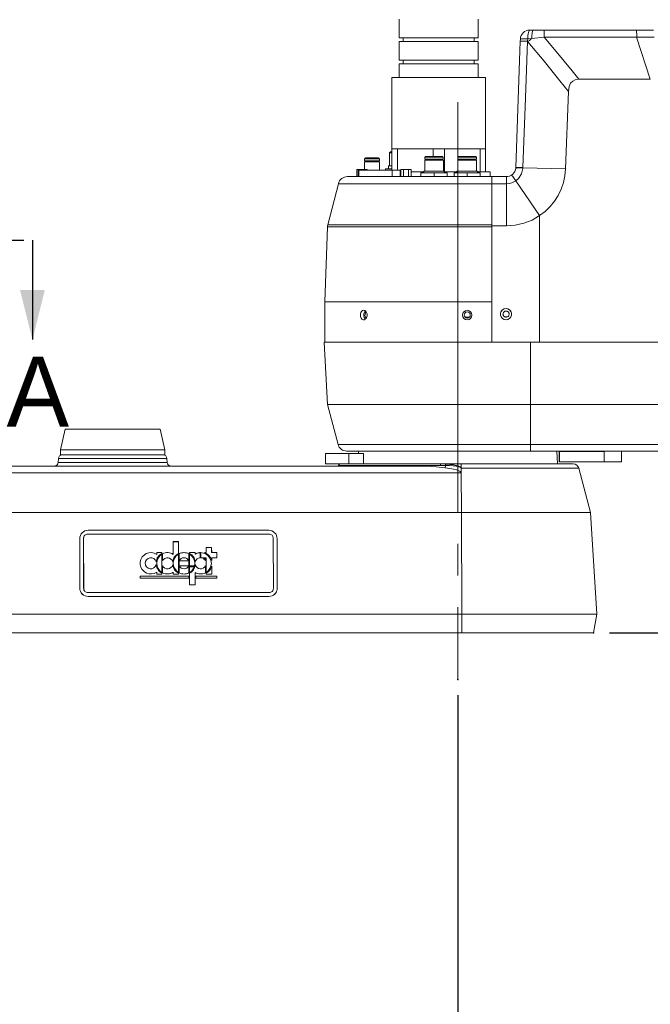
# Model space of a CAD drawing. Extents: x 13 to 426, y 7 to 274.
# Tile 17 of 29: x 195 to 246, y 68 to 147. Entities that reach past the tile are written whole.
import ezdxf

# ---------------------------------------------------------------- set-up
doc = ezdxf.new("R2010")
doc.units = 0
doc.header["$MEASUREMENT"] = 0
doc.header["$PDSIZE"] = -1
doc.linetypes.add('CENTERX2', pattern=[20.32, 12.7, -2.54, 2.54, -2.54])
doc.linetypes.add('PHANTOM', pattern=[12.7, 6.35, -1.27, 1.27, -1.27, 1.27, -1.27])
doc.styles.add('SLDTEXTSTYLE0', font='SIMPLEX', dxfattribs={"width": 0.75})
doc.dimstyles.new('SLDDIMSTYLE1', dxfattribs={"dimtxt": 4.233333, "dimasz": 3.9624, "dimexe": 3.175, "dimexo": 0.0625, "dimgap": 1.058333, "dimtad": 0, "dimtih": 1, "dimtoh": 1, "dimdec": 0, "dimlfac": 6.666667, "dimzin": 12, "dimdsep": 46, "dimtxsty": 'Standard', "dimblk1": 'NONE', "dimblk2": 'NONE', "dimsah": 1, "dimcen": 0.09, "dimclrd": 7, "dimclre": 7, "dimclrt": 7, "dimadec": 0, "dimazin": 0, "dimtfac": 1, "dimtdec": 4, "dimtofl": 0, "dimtmove": 0, "dimatfit": 3, "dimfxl": 1, "dimtolj": 1, "dimtzin": 12, "dimarcsym": 0})

# ---------------------------------------------------------------- blocks, each defined once
blk = doc.blocks.new('*D2')
at = {"color": 7}
blk.add_line((242.453, 98.074), (302.356, 98.074), dxfattribs=at)
for p in [(241.183, 98.074), (302.356, 98.074)]:
    blk.add_point(p, dxfattribs=at)
at = {"color": 7, "insert": (303.944, 96.945), "char_height": 3.175, "attachment_point": 7, "style": 'SLDTEXTSTYLE0'}
blk.add_mtext('342', dxfattribs=at)
blk = doc.blocks.new('_NONE')
blk = doc.blocks.new('*D16')
at = {"color": 7, "linetype": 'ByBlock', "lineweight": -2}
for p, q in [((286.507, 104.88), (294.432, 105.413)), ((294.432, 105.413), (302.356, 105.413)), ((276.218, 104.88), (286.507, 104.88))]:
    blk.add_line(p, q, dxfattribs=at)
at = {"layer": 'DEFPOINTS', "color": 7, "linetype": 'ByBlock', "lineweight": 0}
blk.add_point((276.155, 104.88), dxfattribs=at)
at = {"color": 7, "linetype": 'ByBlock', "insert": (309.066, 105.413), "char_height": 4.2333, "attachment_point": 5}
blk.add_mtext('\\A1;387', dxfattribs=at)
blk = doc.blocks.new('*D3')
at = {"color": 7}
blk.add_line((276.151, 180.049), (302.356, 180.049), dxfattribs=at)
for p in [(274.881, 180.049), (302.356, 180.049)]:
    blk.add_point(p, dxfattribs=at)
at = {"color": 7, "insert": (303.944, 178.92), "char_height": 3.175, "attachment_point": 7, "style": 'SLDTEXTSTYLE0'}
blk.add_mtext('888', dxfattribs=at)
blk = doc.blocks.new('*D4')
at = {"color": 7}
blk.add_line((277.502, 73.341), (302.356, 73.341), dxfattribs=at)
for p in [(276.232, 73.341), (302.356, 73.341)]:
    blk.add_point(p, dxfattribs=at)
at = {"color": 7, "insert": (303.944, 72.212), "char_height": 3.175, "attachment_point": 7, "style": 'SLDTEXTSTYLE0'}
blk.add_mtext('177', dxfattribs=at)
blk = doc.blocks.new('*D5')
at = {"color": 7}
for p, q in [((251.897, 191.557), (246.897, 186.908)), ((251.897, 191.557), (302.356, 191.557)), ((246.897, 186.908), (204.469, 186.908))]:
    blk.add_line(p, q, dxfattribs=at)
for p in [(302.356, 191.557), (197.783, 186.908)]:
    blk.add_point(p, dxfattribs=at)
at = {"color": 7, "insert": (303.944, 190.428), "char_height": 3.175, "attachment_point": 7, "style": 'SLDTEXTSTYLE0'}
blk.add_mtext('934', dxfattribs=at)
blk = doc.blocks.new('*D8')
at = {"color": 7}
blk.add_line((230.257, 93.054), (230.257, 32.241), dxfattribs=at)
for p in [(230.257, 94.324), (230.257, 32.241)]:
    blk.add_point(p, dxfattribs=at)
at = {"color": 7, "insert": (231.452, 23.617), "char_height": 3.175, "attachment_point": 7, "rotation": 90, "style": 'SLDTEXTSTYLE0'}
blk.add_mtext('325', dxfattribs=at)
blk = doc.blocks.new('*D9')
at = {"color": 7}
blk.add_line((271.507, 68.321), (271.507, 32.241), dxfattribs=at)
for p in [(271.507, 69.591), (271.507, 32.241)]:
    blk.add_point(p, dxfattribs=at)
at = {"color": 7, "insert": (272.702, 23.617), "char_height": 3.175, "attachment_point": 7, "rotation": 90, "style": 'SLDTEXTSTYLE0'}
blk.add_mtext('600', dxfattribs=at)

msp = doc.modelspace()

# ---------------------------------------------------------------- linework, layer by layer
at = {"color": 7, "linetype": 'Continuous', "lineweight": 15}
for p, q in [((225.552, 147.464), (225.552, 145.965)), ((231.914, 145.965), (231.914, 147.464)), ((236.056, 146.582), (236.337, 146.582)), ((236.337, 146.582), (237.201, 146.582)), ((237.201, 146.582), (244.616, 146.582)), ((244.616, 146.582), (246.006, 146.582)), ((225.552, 145.965), (231.914, 145.965)), ((225.876, 145.965), (225.876, 145.665)), ((231.591, 145.665), (231.591, 145.965)), ((235.288, 145.684), (235.294, 145.846)), ((235.888, 145.871), (235.862, 145.69)), ((236.21, 145.906), (235.888, 145.871)), ((237.203, 146.011), (236.21, 145.906)), ((244.64, 146.011), (237.203, 146.011)), ((244.656, 146.017), (244.64, 146.011)), ((244.64, 146.011), (245.745, 142.622)), ((246.062, 146.016), (244.656, 146.017)), ((225.552, 145.665), (225.552, 144.165)), ((231.914, 145.665), (225.552, 145.665)), ((231.914, 144.165), (231.914, 145.665)), ((234.933, 135.514), (235.288, 145.684)), ((235.906, 145.638), (235.862, 145.69)), ((225.552, 144.165), (231.914, 144.165)), ((225.552, 143.865), (225.552, 142.751)), ((231.914, 143.865), (225.552, 143.865)), ((225.876, 144.165), (225.876, 143.865)), ((231.591, 143.865), (231.591, 144.165)), ((231.914, 142.751), (231.914, 143.865)), ((224.961, 142.751), (224.961, 137.036)), ((224.961, 142.751), (232.505, 142.751)), ((232.505, 137.036), (232.505, 142.751)), ((245.745, 142.622), (240.011, 142.622)), ((239.157, 141.644), (238.938, 135.41)), ((222.844, 136.288), (223.879, 136.288)), ((224.851, 136.789), (224.775, 136.712)), ((224.775, 136.712), (224.775, 135.646)), ((224.775, 136.712), (224.961, 136.712)), ((224.851, 136.789), (224.961, 136.789)), ((224.961, 137.036), (224.961, 135.314)), ((224.961, 137.036), (225.411, 137.036)), ((225.411, 137.036), (225.411, 135.314)), ((225.411, 137.036), (226.847, 137.036)), ((226.847, 137.036), (228.284, 137.036)), ((227.61, 136.341), (227.61, 136.191)), ((227.61, 136.341), (229.095, 136.341)), ((227.685, 136.416), (229.02, 136.416)), ((228.284, 137.036), (228.284, 136.416)), ((228.284, 137.036), (229.183, 137.036)), ((229.095, 136.191), (229.095, 136.341)), ((229.183, 137.036), (229.183, 135.169)), ((229.183, 137.036), (230.619, 137.036)), ((230.277, 136.341), (230.277, 136.191)), ((230.277, 136.341), (231.762, 136.341)), ((230.352, 136.416), (231.687, 136.416)), ((230.619, 137.036), (232.056, 137.036)), ((231.762, 136.191), (231.762, 136.341)), ((232.056, 137.036), (232.056, 135.169)), ((232.056, 137.036), (232.505, 137.036)), ((232.505, 137.036), (232.505, 135.169)), ((222.761, 135.973), (222.761, 135.35)), ((222.761, 135.973), (223.961, 135.973)), ((222.769, 136.213), (222.769, 136.063)), ((222.769, 136.213), (223.954, 136.213)), ((222.769, 136.063), (223.954, 136.063)), ((223.031, 136.063), (223.031, 135.973)), ((223.691, 135.973), (223.691, 136.063)), ((223.954, 136.063), (223.954, 136.213)), ((223.961, 135.314), (223.961, 135.973)), ((224.685, 135.646), (224.685, 135.408)), ((224.685, 135.646), (224.961, 135.646)), ((227.602, 136.101), (227.602, 135.238)), ((227.602, 136.101), (229.102, 136.101)), ((227.61, 136.191), (229.095, 136.191)), ((227.88, 136.191), (227.88, 136.101)), ((228.825, 136.101), (228.825, 136.191)), ((229.102, 135.238), (229.102, 136.101)), ((230.269, 136.101), (230.269, 135.238)), ((230.269, 136.101), (231.769, 136.101)), ((230.277, 136.191), (231.762, 136.191)), ((230.547, 136.191), (230.547, 136.101)), ((231.492, 136.101), (231.492, 136.191)), ((231.769, 135.238), (231.769, 136.101)), ((234.93, 135.47), (234.933, 135.514)), ((235.505, 135.499), (238.938, 135.41)), ((221.398, 134.788), (230.257, 134.788)), ((222.155, 135.35), (222.155, 134.788)), ((222.155, 135.35), (222.361, 135.35)), ((222.251, 135.314), (222.251, 134.788)), ((222.251, 135.314), (222.308, 135.314)), ((222.308, 135.314), (224.994, 135.314)), ((222.308, 135.314), (222.308, 134.788)), ((222.361, 135.35), (222.361, 135.314)), ((222.361, 135.35), (222.774, 135.35)), ((222.774, 135.35), (222.774, 135.314)), ((222.774, 135.35), (222.98, 135.35)), ((222.98, 135.35), (222.98, 135.314)), ((224.447, 135.408), (224.447, 135.314)), ((224.447, 135.408), (224.961, 135.408)), ((225.638, 135.314), (224.994, 135.314)), ((224.994, 135.314), (224.994, 134.788)), ((225.638, 135.314), (225.679, 135.314)), ((225.638, 135.314), (225.638, 134.788)), ((225.679, 135.35), (225.679, 134.788)), ((225.679, 135.35), (225.886, 135.35)), ((225.886, 135.35), (226.298, 135.35)), ((225.886, 135.35), (225.886, 134.788)), ((226.298, 135.35), (226.298, 134.788)), ((226.298, 135.35), (226.504, 135.35)), ((226.504, 134.788), (226.504, 135.35)), ((226.504, 135.169), (227.527, 135.169)), ((227.302, 135.088), (227.302, 134.788)), ((227.302, 135.088), (228.352, 135.088)), ((227.527, 135.238), (227.527, 135.088)), ((227.527, 135.238), (229.177, 135.238)), ((228.352, 135.088), (228.352, 134.788)), ((228.352, 135.088), (229.402, 135.088)), ((229.177, 135.088), (229.177, 135.238)), ((229.183, 135.169), (230.194, 135.169)), ((229.402, 135.088), (229.402, 134.788)), ((229.969, 135.088), (229.969, 134.788)), ((229.969, 135.088), (231.019, 135.088)), ((230.194, 135.238), (230.194, 135.088)), ((230.194, 135.238), (231.844, 135.238)), ((230.257, 134.217), (230.257, 134.788)), ((230.257, 134.788), (233, 134.788)), ((231.019, 135.088), (231.019, 134.788)), ((231.019, 135.088), (232.069, 135.088)), ((231.844, 135.088), (231.844, 135.238)), ((231.844, 135.169), (232.056, 135.169)), ((232.056, 135.169), (232.505, 135.169)), ((232.069, 135.088), (232.069, 134.788)), ((232.505, 135.169), (232.854, 135.169)), ((232.854, 134.788), (232.854, 135.169)), ((233, 134.79), (234.184, 134.79)), ((233, 134.79), (233, 134.219)), ((234.184, 134.79), (234.184, 134.219)), ((220.66, 134.217), (219.805, 130.909)), ((230.257, 134.217), (220.66, 134.217)), ((230.257, 134.217), (230.257, 130.909)), ((233, 134.217), (230.257, 134.217)), ((234.184, 134.219), (233, 134.219)), ((233, 134.219), (233, 130.83)), ((234.184, 134.219), (234.184, 130.83)), ((234.927, 134.448), (236.845, 131.646)), ((236.845, 131.646), (236.845, 121.474)), ((219.781, 130.745), (219.571, 124.724)), ((230.257, 130.745), (219.781, 130.745)), ((219.805, 130.909), (230.257, 130.909)), ((230.257, 130.909), (230.257, 130.745)), ((230.257, 130.909), (233, 130.909)), ((230.257, 130.745), (230.257, 124.724)), ((233, 130.745), (230.257, 130.745)), ((234.184, 130.83), (233, 130.83)), ((233, 121.474), (233, 130.83)), ((219.57, 124.698), (219.57, 124.029)), ((230.257, 124.698), (219.57, 124.698)), ((219.571, 124.724), (230.257, 124.724)), ((230.257, 124.698), (230.257, 124.724)), ((230.257, 124.724), (233, 124.724)), ((233, 124.698), (230.257, 124.698)), ((230.257, 121.474), (230.257, 124.698)), ((219.57, 123.272), (219.57, 121.474)), ((230.841, 123.476), (231.198, 123.476)), ((234.246, 123.499), (234.041, 123.499)), ((219.512, 121.474), (219.775, 116.449)), ((230.257, 121.474), (219.512, 121.474)), ((230.257, 116.449), (230.257, 121.474)), ((230.257, 121.474), (233, 121.474)), ((233, 121.474), (236.845, 121.474)), ((236.107, 116.449), (236.107, 121.474)), ((236.845, 121.474), (275.079, 121.474)), ((219.775, 116.449), (220.638, 113.228)), ((230.257, 116.449), (219.775, 116.449)), ((230.257, 116.449), (236.107, 116.449)), ((230.257, 113.228), (230.257, 116.449)), ((236.107, 116.449), (275.129, 116.449)), ((236.107, 113.228), (236.107, 116.449)), ((198.697, 114.456), (198.316, 112.804)), ((198.697, 114.456), (206.317, 114.456)), ((206.698, 112.804), (206.317, 114.456)), ((198.316, 112.804), (198.316, 112.399)), ((198.316, 112.804), (206.698, 112.804)), ((206.698, 112.399), (206.698, 112.804)), ((220.638, 113.228), (230.257, 113.228)), ((230.257, 112.699), (221.328, 112.699)), ((222.275, 112.699), (222.267, 112.502)), ((230.257, 113.228), (236.107, 113.228)), ((230.257, 112.699), (230.257, 113.228)), ((236.107, 112.699), (230.257, 112.699)), ((235.654, 112.699), (235.943, 112.699)), ((235.943, 112.699), (239.153, 112.699)), ((236.107, 113.228), (274.949, 113.228)), ((236.107, 112.699), (236.107, 113.228)), ((246.72, 112.699), (236.107, 112.699)), ((238.282, 111.664), (238.239, 112.699)), ((238.428, 111.823), (238.428, 112.699)), ((238.447, 112.68), (242.028, 112.68)), ((238.447, 111.842), (238.447, 112.68)), ((239.875, 112.699), (239.153, 112.699)), ((239.875, 112.699), (246.539, 112.699)), ((242.028, 112.68), (242.028, 111.842)), ((243.419, 111.823), (243.419, 112.699)), ((198.145, 112.112), (198.13, 111.786)), ((198.13, 111.786), (206.884, 111.786)), ((206.87, 112.112), (198.145, 112.112)), ((198.316, 112.399), (206.698, 112.399)), ((206.884, 111.786), (206.87, 112.112)), ((219.611, 112.502), (219.611, 111.664)), ((219.611, 112.502), (221.506, 112.502)), ((221.506, 112.502), (221.506, 111.664)), ((221.506, 112.502), (222.689, 112.502)), ((222.689, 112.502), (222.689, 111.664)), ((243.419, 111.823), (238.428, 111.823)), ((242.028, 111.842), (238.447, 111.842)), ((181.815, 111.499), (227.496, 111.499)), ((230.544, 110.943), (181.836, 110.943)), ((219.611, 111.664), (221.257, 111.664)), ((220.672, 111.553), (220.657, 111.499)), ((228.86, 111.553), (220.672, 111.553)), ((221.257, 111.664), (228.881, 111.664)), ((229.267, 111.546), (228.86, 111.553)), ((228.881, 111.664), (229.283, 111.654)), ((228.881, 111.664), (230.529, 111.664)), ((229.267, 111.546), (229.261, 111.353)), ((230.526, 110.984), (230.529, 111.33)), ((230.537, 110.958), (230.526, 110.984)), ((230.529, 111.664), (239.553, 111.664)), ((230.544, 110.958), (230.544, 110.943)), ((230.544, 110.958), (230.57, 107.749)), ((239.987, 111.33), (230.548, 111.33)), ((240.947, 107.749), (239.987, 111.33)), ((181.861, 107.749), (230.57, 107.749)), ((230.57, 107.749), (230.584, 99.574)), ((240.947, 107.749), (230.57, 107.749)), ((241.447, 99.574), (240.947, 107.749)), ((215.055, 106.33), (200.535, 106.33)), ((199.859, 105.654), (199.857, 105.651)), ((199.857, 105.651), (199.864, 101.677)), ((199.859, 105.654), (199.866, 101.68)), ((199.925, 105.946), (199.923, 105.943)), ((200.169, 105.688), (200.167, 105.684)), ((200.174, 101.65), (200.167, 105.684)), ((200.169, 105.688), (200.176, 101.654)), ((200.202, 105.835), (200.2, 105.83)), ((215.088, 106.026), (200.507, 106.026)), ((207.381, 105.413), (207.798, 105.413)), ((207.381, 105.413), (207.383, 104.391)), ((207.381, 105.411), (207.797, 105.411)), ((207.798, 105.413), (207.797, 105.411)), ((207.8, 104.473), (207.797, 105.411)), ((207.8, 104.473), (207.798, 105.413)), ((215.434, 101.654), (215.427, 105.688)), ((215.741, 101.68), (215.733, 105.654)), ((210.024, 104.949), (210.469, 104.949)), ((210.024, 104.949), (210.025, 104.532)), ((210.024, 104.947), (210.468, 104.947)), ((210.469, 104.949), (210.468, 104.947)), ((210.468, 104.947), (210.469, 104.531)), ((210.469, 104.949), (210.47, 104.532)), ((205.174, 103.863), (205.173, 103.862)), ((206.047, 104.532), (206.464, 104.532)), ((206.047, 104.532), (206.047, 104.391)), ((206.047, 104.531), (206.464, 104.531)), ((206.047, 104.391), (206.047, 104.39)), ((206.465, 104.473), (206.464, 104.532)), ((206.464, 104.532), (206.464, 104.531)), ((206.464, 104.531), (206.465, 104.473)), ((206.465, 104.409), (206.464, 104.407)), ((206.467, 102.934), (206.464, 104.407)), ((206.467, 102.934), (206.465, 104.409)), ((206.521, 103.887), (206.52, 104.44)), ((207.383, 104.391), (207.382, 104.39)), ((207.8, 104.409), (207.799, 104.407)), ((207.799, 104.407), (207.802, 102.934)), ((207.8, 104.409), (207.802, 102.934)), ((207.855, 104.44), (207.856, 103.887)), ((207.856, 103.862), (208.635, 103.862)), ((207.856, 103.862), (207.857, 103.481)), ((208.634, 103.86), (207.856, 103.86)), ((208.634, 104.44), (208.633, 104.438)), ((208.634, 103.888), (208.633, 104.438)), ((208.634, 104.44), (208.635, 103.887)), ((208.634, 103.86), (208.635, 103.862)), ((208.635, 103.481), (208.634, 103.86)), ((208.635, 103.862), (208.636, 103.481)), ((208.69, 104.532), (209.135, 104.532)), ((208.69, 104.473), (208.69, 104.532)), ((208.69, 104.531), (209.134, 104.531)), ((208.692, 103.456), (208.69, 104.409)), ((209.135, 104.532), (209.134, 104.531)), ((209.134, 104.531), (209.134, 104.407)), ((209.135, 104.409), (209.134, 104.407)), ((209.135, 104.532), (209.135, 104.409)), ((209.179, 103.863), (209.179, 103.862)), ((209.552, 104.532), (209.551, 104.53)), ((209.551, 104.53), (209.553, 104.115)), ((209.553, 104.115), (209.552, 104.532)), ((209.607, 104.532), (209.608, 104.116)), ((210.025, 104.116), (209.608, 104.116)), ((209.796, 104.06), (209.97, 104.06)), ((209.799, 104.058), (209.969, 104.058)), ((209.894, 104.532), (210.025, 104.532)), ((209.899, 104.531), (210.024, 104.531)), ((209.97, 104.06), (209.969, 104.058)), ((209.969, 104.058), (209.969, 103.888)), ((209.97, 103.887), (209.97, 104.06)), ((210.025, 104.532), (210.024, 104.531)), ((210.025, 104.116), (210.028, 102.934)), ((210.47, 104.532), (210.469, 104.531)), ((210.886, 104.531), (210.469, 104.531)), ((210.887, 104.532), (210.47, 104.532)), ((210.471, 103.895), (210.47, 104.116)), ((210.47, 104.116), (210.888, 104.116)), ((210.47, 104.116), (210.47, 104.114)), ((210.47, 103.899), (210.47, 104.114)), ((210.887, 104.532), (210.886, 104.531)), ((210.886, 104.531), (210.887, 104.116)), ((210.887, 104.532), (210.888, 104.116)), ((205.977, 103.478), (205.978, 103.479)), ((206.523, 102.903), (206.522, 103.456)), ((207.312, 103.478), (207.313, 103.479)), ((207.857, 103.481), (208.636, 103.481)), ((207.857, 103.456), (207.858, 102.903)), ((208.635, 103.454), (208.636, 103.456)), ((208.635, 103.454), (208.637, 102.903)), ((208.636, 103.456), (208.637, 102.903)), ((209.081, 103.456), (208.692, 103.456)), ((208.692, 103.401), (209.065, 103.401)), ((208.692, 102.934), (208.692, 103.401)), ((208.692, 103.399), (209.064, 103.399)), ((209.065, 103.401), (209.064, 103.399)), ((209.971, 103.456), (209.97, 103.455)), ((209.972, 102.903), (209.97, 103.455)), ((209.972, 102.903), (209.971, 103.456)), ((210.472, 102.81), (210.471, 103.444)), ((210.473, 102.81), (210.472, 103.447)), ((204.716, 102.644), (208.637, 102.644)), ((204.716, 102.477), (204.716, 102.644)), ((204.716, 102.642), (208.636, 102.642)), ((204.716, 102.477), (208.638, 102.477)), ((206.05, 102.951), (206.05, 102.81)), ((206.05, 102.81), (206.468, 102.81)), ((206.467, 102.87), (206.468, 102.81)), ((206.467, 102.87), (206.467, 102.868)), ((206.467, 102.868), (206.467, 102.81)), ((207.385, 102.81), (207.385, 102.951)), ((207.385, 102.81), (207.803, 102.81)), ((207.803, 102.87), (207.802, 102.868)), ((207.802, 102.81), (207.802, 102.868)), ((207.803, 102.87), (207.803, 102.81)), ((208.637, 102.644), (208.636, 102.642)), ((208.636, 102.642), (208.637, 102.477)), ((208.638, 102.477), (208.637, 102.644)), ((208.694, 101.93), (208.693, 102.87)), ((209.139, 101.93), (209.137, 102.934)), ((209.137, 102.934), (209.137, 102.932)), ((209.138, 101.93), (209.137, 102.932)), ((209.194, 102.644), (209.194, 102.477)), ((209.194, 102.644), (210.89, 102.644)), ((209.194, 102.642), (210.889, 102.642)), ((209.194, 102.477), (210.891, 102.477)), ((210.028, 102.81), (210.028, 102.87)), ((210.473, 102.81), (210.028, 102.81)), ((210.889, 102.642), (210.89, 102.644)), ((210.89, 102.477), (210.889, 102.642)), ((210.89, 102.644), (210.891, 102.477)), ((199.864, 101.677), (199.866, 101.68)), ((200.174, 101.65), (200.176, 101.654)), ((208.694, 101.93), (209.139, 101.93)), ((215.399, 101.504), (215.401, 101.508)), ((200.515, 101.316), (200.513, 101.312)), ((200.513, 101.312), (215.094, 101.312)), ((200.515, 101.316), (215.097, 101.316)), ((200.544, 101.004), (200.543, 101.001)), ((200.543, 101.001), (215.063, 101.001)), ((200.544, 101.004), (215.065, 101.004)), ((215.063, 101.001), (215.065, 101.004)), ((215.094, 101.312), (215.097, 101.316)), ((215.673, 101.385), (215.675, 101.388)), ((181.876, 99.574), (230.584, 99.574)), ((230.584, 99.574), (230.576, 98.074)), ((241.447, 99.574), (230.584, 99.574)), ((241.183, 98.074), (241.447, 99.574)), ((181.868, 98.074), (230.576, 98.074)), ((225.761, 98.071), (225.761, 98.074)), ((227.323, 98.071), (225.761, 98.071)), ((227.323, 98.071), (227.323, 98.074)), ((233.191, 98.071), (227.323, 98.071)), ((241.183, 98.074), (230.576, 98.074)), ((233.191, 98.071), (233.191, 98.074)), ((234.753, 98.071), (233.191, 98.071)), ((234.753, 98.071), (234.753, 98.074))]:
    msp.add_line(p, q, dxfattribs=at)
at = {"color": 5, "linetype": 'CENTERX2', "lineweight": 0}
msp.add_line((230.257, 140.786), (230.257, 94.324), dxfattribs=at)
at = {"color": 7, "linetype": 'PHANTOM'}
msp.add_line((148.36, 129.671), (196.055, 129.671), dxfattribs=at)
at = {"color": 7, "linetype": 'Continuous'}
msp.add_line((196.055, 129.671), (196.055, 121.671), dxfattribs=at)
at = {"color": 7, "linetype": 'Continuous', "lineweight": 15, "flags": 128}
for points in [[(236.056, 146.582), (236.024, 146.568), (235.994, 146.529), (235.966, 146.464), (235.941, 146.376), (235.92, 146.269), (235.904, 146.146), (235.893, 146.012), (235.888, 145.871)], [(236.337, 146.582), (236.314, 146.569), (236.292, 146.532), (236.271, 146.471), (236.252, 146.388), (236.236, 146.287), (236.224, 146.17), (236.215, 146.042), (236.21, 145.906)], [(237.203, 146.011), (237.203, 146.129), (237.203, 146.239), (237.202, 146.338), (237.202, 146.422), (237.202, 146.491), (237.202, 146.541), (237.202, 146.572), (237.201, 146.582)], [(244.656, 146.017), (244.65, 146.249), (244.641, 146.433), (244.628, 146.548), (244.616, 146.582), (244.616, 146.582)], [(235.888, 145.871), (235.766, 145.873), (235.652, 145.873), (235.55, 145.872), (235.461, 145.869), (235.39, 145.865), (235.337, 145.86), (235.305, 145.854), (235.294, 145.846)], [(235.906, 145.638), (235.944, 145.672), (235.981, 145.706), (236.019, 145.739), (236.057, 145.773), (236.095, 145.806), (236.134, 145.84), (236.172, 145.873), (236.21, 145.906)], [(237.203, 146.011), (238.168, 144.868), (239.471, 143.289), (240.011, 142.622)], [(235.288, 145.684), (235.299, 145.688), (235.33, 145.692), (235.38, 145.694), (235.449, 145.695), (235.534, 145.696), (235.633, 145.695), (235.744, 145.693), (235.862, 145.69)], [(235.862, 145.69), (235.809, 144.168), (235.703, 141.124), (235.507, 135.52)], [(239.157, 141.644), (238.48, 142.498), (237.203, 144.077), (235.906, 145.638)], [(240.011, 142.622), (239.715, 142.582), (239.503, 142.48), (239.337, 142.31), (239.215, 142.041), (239.157, 141.644)], [(235.504, 135.499), (235.504, 135.499), (235.501, 135.439), (235.396, 135.016), (235.14, 134.629), (234.927, 134.448)], [(234.93, 135.47), (234.933, 135.473), (234.949, 135.478), (234.995, 135.483), (235.093, 135.489), (235.281, 135.496), (235.506, 135.499)], [(234.933, 135.514), (234.944, 135.518), (234.975, 135.521), (235.025, 135.523), (235.094, 135.525), (235.179, 135.525), (235.278, 135.524), (235.388, 135.522), (235.507, 135.52)], [(235.507, 135.52), (235.506, 135.499), (235.506, 135.499)], [(234.184, 134.79), (234.292, 134.798), (234.413, 134.826), (234.584, 134.906)], [(234.584, 134.906), (234.7, 134.996), (234.852, 135.2), (234.926, 135.436), (234.93, 135.47)], [(234.584, 134.906), (234.619, 134.879), (234.693, 134.787), (234.8, 134.637), (234.927, 134.448)], [(238.938, 135.41), (238.885, 134.853), (238.767, 134.305), (238.586, 133.779), (238.344, 133.278), (238.045, 132.807), (237.692, 132.375), (237.29, 131.986), (236.845, 131.646)], [(234.927, 134.448), (234.927, 134.448), (234.613, 134.29), (234.388, 134.235), (234.184, 134.219), (234.184, 134.219)], [(236.845, 131.646), (236.235, 131.296), (235.575, 131.039), (234.885, 130.882), (234.184, 130.83)], [(219.57, 123.272), (219.57, 123.277), (219.572, 123.327), (219.574, 123.413), (219.576, 123.525), (219.577, 123.652), (219.576, 123.778), (219.574, 123.889), (219.572, 123.973), (219.57, 124.02), (219.57, 124.029), (219.57, 124.029)], [(222.436, 123.648), (222.45, 123.522), (222.493, 123.41), (222.559, 123.325), (222.641, 123.276), (222.731, 123.269), (222.819, 123.305), (222.894, 123.38), (222.948, 123.485), (222.973, 123.608), (222.967, 123.735), (222.931, 123.853), (222.868, 123.948), (222.787, 124.009), (222.698, 124.029), (222.609, 124.006), (222.532, 123.943), (222.474, 123.847), (222.441, 123.728), (222.436, 123.648)], [(222.705, 123.648), (222.72, 123.774), (222.762, 123.886), (222.828, 123.971), (222.833, 123.974)], [(222.839, 123.322), (222.802, 123.353), (222.744, 123.449), (222.711, 123.568), (222.705, 123.648)], [(222.913, 123.417), (222.893, 123.425), (222.846, 123.474), (222.813, 123.542), (222.798, 123.622), (222.801, 123.705), (222.824, 123.781), (222.863, 123.843), (222.912, 123.881)], [(233.693, 123.713), (233.7, 123.791), (233.754, 123.938), (233.854, 124.058), (233.989, 124.136), (234.143, 124.163)], [(234.143, 124.174), (233.989, 124.147), (233.854, 124.069), (233.754, 123.949), (233.7, 123.802), (233.7, 123.646), (233.754, 123.499), (233.854, 123.38), (233.989, 123.302), (234.143, 123.275), (234.297, 123.302), (234.433, 123.38), (234.533, 123.499), (234.586, 123.646), (234.586, 123.802), (234.533, 123.949), (234.433, 124.069), (234.297, 124.147), (234.143, 124.174)], [(234.143, 123.477), (234.186, 123.48), (234.228, 123.492), (234.267, 123.51), (234.302, 123.535), (234.333, 123.565), (234.358, 123.6), (234.376, 123.639), (234.387, 123.681), (234.391, 123.724), (234.387, 123.767), (234.376, 123.809), (234.358, 123.848), (234.333, 123.883), (234.302, 123.914), (234.267, 123.938), (234.228, 123.957), (234.186, 123.968), (234.143, 123.972), (234.1, 123.968), (234.059, 123.957), (234.02, 123.938), (233.984, 123.914), (233.954, 123.883), (233.929, 123.848), (233.911, 123.809), (233.9, 123.767), (233.896, 123.724), (233.9, 123.681), (233.911, 123.639), (233.929, 123.6), (233.954, 123.565), (233.984, 123.535), (234.02, 123.51), (234.059, 123.492), (234.1, 123.48), (234.143, 123.477)], [(234.143, 124.163), (234.297, 124.136), (234.433, 124.058), (234.533, 123.938), (234.586, 123.791), (234.593, 123.713)], [(227.496, 111.499), (227.819, 111.492), (228.534, 111.438), (229.261, 111.353)], [(228.881, 111.664), (228.878, 111.662), (228.874, 111.656), (228.871, 111.646), (228.868, 111.633), (228.865, 111.617), (228.863, 111.597), (228.861, 111.576), (228.86, 111.553)], [(230.526, 110.984), (230.461, 111.056), (230.336, 111.125), (230.151, 111.189), (229.908, 111.249), (229.611, 111.304), (229.261, 111.353)], [(229.283, 111.654), (229.28, 111.648), (229.278, 111.64), (229.276, 111.629), (229.273, 111.616), (229.271, 111.601), (229.27, 111.584), (229.268, 111.565), (229.267, 111.546)], [(230.522, 111.353), (230.459, 111.399), (230.33, 111.441), (230.141, 111.478), (229.895, 111.508), (229.601, 111.531), (229.267, 111.546)], [(229.283, 111.654), (229.618, 111.631), (229.913, 111.597), (230.159, 111.551), (230.349, 111.496), (230.477, 111.433), (230.541, 111.364)], [(230.541, 111.364), (230.539, 111.363), (230.536, 111.361), (230.534, 111.36), (230.532, 111.358), (230.529, 111.357), (230.527, 111.356), (230.525, 111.354), (230.522, 111.353)], [(230.529, 111.33), (230.528, 111.34), (230.522, 111.353)], [(230.529, 111.664), (230.531, 111.659), (230.533, 111.643), (230.535, 111.617), (230.536, 111.581), (230.538, 111.537), (230.539, 111.485), (230.54, 111.427), (230.541, 111.364)], [(230.548, 111.33), (230.546, 111.331), (230.543, 111.331), (230.541, 111.331), (230.539, 111.331), (230.536, 111.331), (230.534, 111.331), (230.531, 111.331), (230.529, 111.33)], [(230.537, 110.958), (230.543, 110.945), (230.544, 110.943)], [(230.544, 110.958), (230.544, 110.958), (230.543, 110.958), (230.542, 110.958), (230.541, 110.958), (230.54, 110.958), (230.539, 110.958), (230.538, 110.958), (230.537, 110.958)], [(230.541, 111.364), (230.547, 111.344), (230.548, 111.33)], [(230.548, 111.33), (230.545, 111.041), (230.544, 110.958)], [(200.535, 106.33), (200.403, 106.317), (200.276, 106.279), (200.159, 106.216), (200.056, 106.132), (199.972, 106.03), (199.91, 105.913), (199.872, 105.786), (199.859, 105.654)], [(215.733, 105.654), (215.72, 105.786), (215.681, 105.913), (215.619, 106.03), (215.534, 106.132), (215.432, 106.216), (215.314, 106.279), (215.187, 106.317), (215.055, 106.33)], [(199.857, 105.651), (199.87, 105.783), (199.908, 105.909), (199.923, 105.943)], [(200.167, 105.684), (200.174, 105.75), (200.193, 105.814), (200.2, 105.83)], [(200.507, 106.026), (200.441, 106.02), (200.378, 106.001), (200.319, 105.97), (200.268, 105.927), (200.226, 105.876), (200.195, 105.818), (200.176, 105.754), (200.169, 105.688)], [(215.427, 105.688), (215.421, 105.754), (215.401, 105.818), (215.37, 105.876), (215.328, 105.927), (215.276, 105.97), (215.218, 106.001), (215.154, 106.02), (215.088, 106.026)], [(206.047, 104.391), (205.852, 104.487), (205.638, 104.53), (205.421, 104.519), (205.214, 104.453), (205.029, 104.338), (204.88, 104.181), (204.775, 103.99), (204.72, 103.78), (204.721, 103.563), (204.776, 103.352), (204.882, 103.162), (205.032, 103.005), (205.216, 102.89), (205.424, 102.824), (205.641, 102.813), (205.855, 102.856), (206.05, 102.951)], [(206.047, 104.39), (205.851, 104.485), (205.638, 104.528), (205.42, 104.517), (205.213, 104.452), (205.028, 104.336), (204.879, 104.179), (204.797, 104.042)], [(205.173, 103.862), (205.158, 103.825), (205.13, 103.67), (205.158, 103.515), (205.239, 103.379), (205.362, 103.28), (205.511, 103.23), (205.669, 103.235), (205.815, 103.295), (205.93, 103.401), (205.977, 103.478)], [(206.002, 103.799), (205.93, 103.94), (205.814, 104.046), (205.668, 104.106), (205.51, 104.111), (205.361, 104.061), (205.239, 103.962), (205.159, 103.826), (205.131, 103.671), (205.159, 103.516), (205.24, 103.381), (205.362, 103.282), (205.512, 103.232), (205.67, 103.237), (205.815, 103.296), (205.931, 103.403), (206.002, 103.544)], [(206.082, 104.066), (206.054, 104.002), (206.022, 103.901), (206.001, 103.798)], [(206.465, 104.473), (206.375, 104.416), (206.293, 104.35), (206.219, 104.274), (206.154, 104.191), (206.099, 104.1), (206.055, 104.004), (206.023, 103.903), (206.002, 103.799)], [(206.467, 102.934), (206.294, 103.071), (206.161, 103.248), (206.077, 103.452), (206.049, 103.671), (206.077, 103.89), (206.16, 104.095), (206.292, 104.272), (206.465, 104.409)], [(206.464, 104.407), (206.291, 104.27), (206.159, 104.093), (206.132, 104.042)], [(207.382, 104.39), (207.283, 104.445), (207.178, 104.487), (207.069, 104.516), (206.957, 104.529), (206.844, 104.528), (206.732, 104.512), (206.623, 104.482), (206.519, 104.438)], [(207.383, 104.391), (207.284, 104.447), (207.179, 104.489), (207.07, 104.517), (206.958, 104.531), (206.845, 104.53), (206.733, 104.514), (206.624, 104.484), (206.52, 104.44)], [(207.337, 103.799), (207.282, 103.917), (207.195, 104.013), (207.083, 104.081), (206.958, 104.113), (206.828, 104.108), (206.705, 104.066), (206.6, 103.99), (206.521, 103.887)], [(207.417, 104.066), (207.389, 104.002), (207.357, 103.901), (207.336, 103.798)], [(207.8, 104.473), (207.71, 104.416), (207.628, 104.35), (207.554, 104.274), (207.489, 104.191), (207.434, 104.1), (207.39, 104.004), (207.358, 103.903), (207.337, 103.799)], [(207.802, 102.934), (207.629, 103.071), (207.496, 103.248), (207.413, 103.452), (207.384, 103.671), (207.412, 103.89), (207.495, 104.095), (207.627, 104.272), (207.8, 104.409)], [(207.799, 104.407), (207.626, 104.27), (207.494, 104.093), (207.467, 104.042)], [(208.633, 104.438), (208.541, 104.478), (208.444, 104.507), (208.345, 104.525), (208.244, 104.531), (208.143, 104.525), (208.044, 104.507), (207.947, 104.478), (207.854, 104.438)], [(208.634, 104.44), (208.541, 104.48), (208.445, 104.509), (208.345, 104.527), (208.245, 104.532), (208.144, 104.527), (208.044, 104.509), (207.948, 104.48), (207.855, 104.44)], [(208.635, 103.887), (208.564, 103.981), (208.471, 104.054), (208.362, 104.1), (208.245, 104.116), (208.128, 104.1), (208.019, 104.054), (207.927, 103.981), (207.856, 103.887)], [(209.081, 103.455), (209.104, 103.59), (209.105, 103.728), (209.085, 103.864), (209.043, 103.995), (208.98, 104.118), (208.899, 104.23), (208.801, 104.327), (208.689, 104.407)], [(209.155, 103.8), (209.134, 103.903), (209.101, 104.004), (209.057, 104.1), (209.001, 104.191), (208.936, 104.275), (208.862, 104.35), (208.779, 104.417), (208.69, 104.473)], [(209.081, 103.456), (209.105, 103.592), (209.106, 103.73), (209.086, 103.866), (209.044, 103.997), (208.981, 104.12), (208.9, 104.231), (208.802, 104.329), (208.69, 104.409)], [(209.551, 104.53), (209.496, 104.527), (209.442, 104.52), (209.388, 104.509), (209.335, 104.495), (209.282, 104.478), (209.231, 104.458), (209.182, 104.434), (209.134, 104.407)], [(209.552, 104.532), (209.497, 104.528), (209.442, 104.521), (209.389, 104.511), (209.335, 104.497), (209.283, 104.48), (209.232, 104.459), (209.183, 104.436), (209.135, 104.409)], [(209.179, 103.862), (209.178, 103.861), (209.154, 103.798)], [(209.553, 104.115), (209.486, 104.106), (209.421, 104.086), (209.36, 104.057), (209.304, 104.02), (209.255, 103.974), (209.213, 103.921), (209.179, 103.863), (209.155, 103.8)], [(210.028, 102.934), (210.2, 103.071), (210.332, 103.247), (210.415, 103.451), (210.443, 103.67), (210.415, 103.889), (210.332, 104.093), (210.2, 104.27), (210.027, 104.407), (209.825, 104.497), (209.607, 104.532)], [(210.359, 103.298), (210.414, 103.45), (210.443, 103.668), (210.414, 103.887), (210.331, 104.091), (210.199, 104.268), (210.027, 104.406), (209.825, 104.495), (209.607, 104.53)], [(209.97, 103.887), (209.954, 103.913), (209.936, 103.939), (209.917, 103.963), (209.895, 103.986), (209.872, 104.007), (209.848, 104.026), (209.823, 104.044), (209.796, 104.06)], [(210.471, 103.895), (210.437, 104.002), (210.39, 104.103), (210.331, 104.198), (210.262, 104.285), (210.182, 104.363), (210.093, 104.431), (209.997, 104.488), (209.894, 104.532)], [(206.001, 103.542), (206.023, 103.438), (206.055, 103.337), (206.1, 103.241), (206.155, 103.15), (206.22, 103.067), (206.294, 102.991), (206.377, 102.925), (206.467, 102.868)], [(206.002, 103.544), (206.023, 103.44), (206.056, 103.339), (206.1, 103.243), (206.156, 103.152), (206.221, 103.069), (206.295, 102.993), (206.378, 102.926), (206.467, 102.87)], [(206.521, 103.455), (206.6, 103.351), (206.706, 103.275), (206.829, 103.233), (206.958, 103.228), (207.084, 103.26), (207.195, 103.328), (207.282, 103.424), (207.312, 103.478)], [(206.522, 103.456), (206.601, 103.353), (206.706, 103.277), (206.829, 103.235), (206.959, 103.23), (207.085, 103.262), (207.196, 103.329), (207.282, 103.426), (207.337, 103.544)], [(207.337, 103.544), (207.358, 103.44), (207.391, 103.339), (207.436, 103.243), (207.491, 103.152), (207.556, 103.069), (207.63, 102.993), (207.713, 102.926), (207.803, 102.87)], [(207.337, 103.542), (207.358, 103.438), (207.39, 103.337), (207.435, 103.241), (207.49, 103.15), (207.555, 103.067), (207.629, 102.991), (207.712, 102.925), (207.802, 102.868)], [(207.856, 103.454), (207.927, 103.36), (208.02, 103.287), (208.129, 103.241), (208.246, 103.225), (208.363, 103.241), (208.472, 103.287), (208.565, 103.36), (208.635, 103.454)], [(207.857, 103.456), (207.928, 103.361), (208.021, 103.289), (208.13, 103.243), (208.247, 103.227), (208.364, 103.243), (208.473, 103.289), (208.566, 103.361), (208.636, 103.456)], [(209.065, 103.401), (209.038, 103.329), (209.005, 103.261), (208.966, 103.196), (208.921, 103.134), (208.871, 103.077), (208.815, 103.024), (208.756, 102.976), (208.692, 102.934)], [(208.692, 102.868), (208.781, 102.925), (208.864, 102.991), (208.938, 103.067), (209.003, 103.15), (209.057, 103.241), (209.074, 103.274)], [(208.693, 102.87), (208.782, 102.926), (208.864, 102.993), (208.939, 103.069), (209.003, 103.152), (209.058, 103.243), (209.102, 103.339), (209.135, 103.44), (209.155, 103.544)], [(209.024, 103.298), (209.037, 103.328), (209.064, 103.399)], [(209.154, 103.542), (209.21, 103.424), (209.297, 103.328), (209.408, 103.26), (209.534, 103.228), (209.664, 103.233), (209.786, 103.275), (209.891, 103.351), (209.97, 103.455)], [(209.155, 103.544), (209.211, 103.426), (209.298, 103.329), (209.409, 103.262), (209.535, 103.23), (209.664, 103.235), (209.787, 103.277), (209.892, 103.353), (209.971, 103.456)], [(210.027, 102.868), (210.106, 102.918), (210.18, 102.975), (210.248, 103.04), (210.309, 103.111), (210.362, 103.188), (210.407, 103.27), (210.409, 103.274)], [(210.028, 102.87), (210.107, 102.919), (210.181, 102.977), (210.249, 103.041), (210.31, 103.113), (210.363, 103.19), (210.408, 103.272), (210.444, 103.358), (210.472, 103.447)], [(206.523, 102.903), (206.627, 102.859), (206.736, 102.829), (206.848, 102.813), (206.961, 102.812), (207.073, 102.825), (207.182, 102.854), (207.287, 102.896), (207.385, 102.951)], [(207.858, 102.903), (207.951, 102.863), (208.047, 102.834), (208.147, 102.816), (208.248, 102.81), (208.348, 102.816), (208.448, 102.834), (208.544, 102.863), (208.637, 102.903)], [(209.972, 102.903), (209.872, 102.86), (209.767, 102.83), (209.66, 102.814), (209.551, 102.811), (209.443, 102.822), (209.336, 102.846), (209.234, 102.884), (209.137, 102.934)], [(200.543, 101.001), (200.41, 101.014), (200.283, 101.052), (200.166, 101.115), (200.064, 101.199), (199.979, 101.301), (199.916, 101.418), (199.878, 101.545), (199.864, 101.677)], [(199.866, 101.68), (199.879, 101.548), (199.918, 101.421), (199.981, 101.305), (200.065, 101.202), (200.168, 101.118), (200.285, 101.056), (200.412, 101.017), (200.544, 101.004)], [(200.513, 101.312), (200.447, 101.318), (200.384, 101.338), (200.325, 101.369), (200.274, 101.411), (200.232, 101.462), (200.2, 101.521), (200.181, 101.584), (200.174, 101.65)], [(200.176, 101.654), (200.183, 101.588), (200.202, 101.525), (200.234, 101.466), (200.276, 101.415), (200.327, 101.373), (200.386, 101.342), (200.449, 101.323), (200.515, 101.316)], [(215.065, 101.004), (215.197, 101.017), (215.324, 101.056), (215.441, 101.118), (215.543, 101.202), (215.627, 101.305), (215.689, 101.421), (215.728, 101.548), (215.741, 101.68)], [(215.399, 101.504), (215.376, 101.462), (215.334, 101.411), (215.282, 101.369), (215.224, 101.338), (215.16, 101.318), (215.094, 101.312)], [(215.097, 101.316), (215.163, 101.323), (215.226, 101.342), (215.284, 101.373), (215.336, 101.415), (215.378, 101.466), (215.409, 101.525), (215.428, 101.588), (215.434, 101.654)], [(215.673, 101.385), (215.626, 101.301), (215.542, 101.199), (215.439, 101.115), (215.322, 101.052), (215.195, 101.014), (215.063, 101.001)]]:
    msp.add_lwpolyline(points, dxfattribs=at)
at = {"color": 7, "linetype": 'Continuous', "lineweight": 15}
for radius in [0.381, 0.247]:
    msp.add_circle((231.019, 123.648), radius, dxfattribs=at)
for centre, radius, start, end in [((236.056, 145.82), 0.762, 90, 178), ((222.844, 136.213), 0.075, 90, 180), ((223.879, 136.213), 0.075, 0, 90), ((227.685, 136.341), 0.075, 90, 180), ((229.02, 136.341), 0.075, 0, 90), ((230.352, 136.341), 0.075, 90, 180), ((231.687, 136.341), 0.075, 0, 90), ((221.398, 134.026), 0.762, 90, 165.5), ((220.542, 130.718), 0.762, 165.5, 178), ((221.328, 113.413), 0.714, 195, 270), ((197.831, 111.799), 0.3, 270, 357.5), ((198.444, 112.099), 0.3, 90, 177.5), ((206.57, 112.099), 0.3, 2.5, 90), ((207.184, 111.799), 0.3, 182.5, 270), ((220.816, 111.514), 0.15, 90, 165), ((239.553, 111.214), 0.45, 15, 90)]:
    msp.add_arc(centre, radius, start, end, dxfattribs=at)
at = {"color": 7, "linetype": 'Continuous'}
msp.add_solid([(196.055, 121.671), (197.055, 125.671), (195.055, 125.671)], dxfattribs=at)

# ---------------------------------------------------------------- texts
at = {"color": 7, "insert": (193.97, 120.303), "char_height": 5.644, "attachment_point": 1}
msp.add_mtext('A', dxfattribs=at)

# ---------------------------------------------------------------- dimensions: what is measured, and where the dimension line sits
for feature_location, offset, dtype, origin, picture, middle in [((197.783, 186.908), (104.573, 4.649), 0, (197.031, 46.791), '*D5', (302.356, 191.557)), ((274.881, 180.049), (27.476, 0), 0, (197.031, 46.791), '*D3', (302.356, 180.049)), ((276.155, 104.88), (26.201, 0.533), 0, (197.031, 46.791), '*D16', (309.066, 105.413)), ((241.183, 98.074), (61.174, 0), 0, (197.031, 46.791), '*D2', (302.356, 98.074)), ((230.257, 94.324), (0, -62.083), 1, (181.507, 43.041), '*D8', (230.257, 32.241)), ((276.232, 73.341), (26.125, 0), 0, (197.031, 46.791), '*D4', (302.356, 73.341)), ((271.507, 69.591), (0, -37.35), 1, (181.507, 43.041), '*D9', (271.507, 32.241))]:
    dim = msp.add_ordinate_dim(feature_location=feature_location, offset=offset, dtype=dtype, origin=origin, dimstyle='SLDDIMSTYLE1')
    dim.commit()
    dim.dimension.update_dxf_attribs({"geometry": picture, "text_midpoint": middle})

doc.saveas('drawing.dxf')
